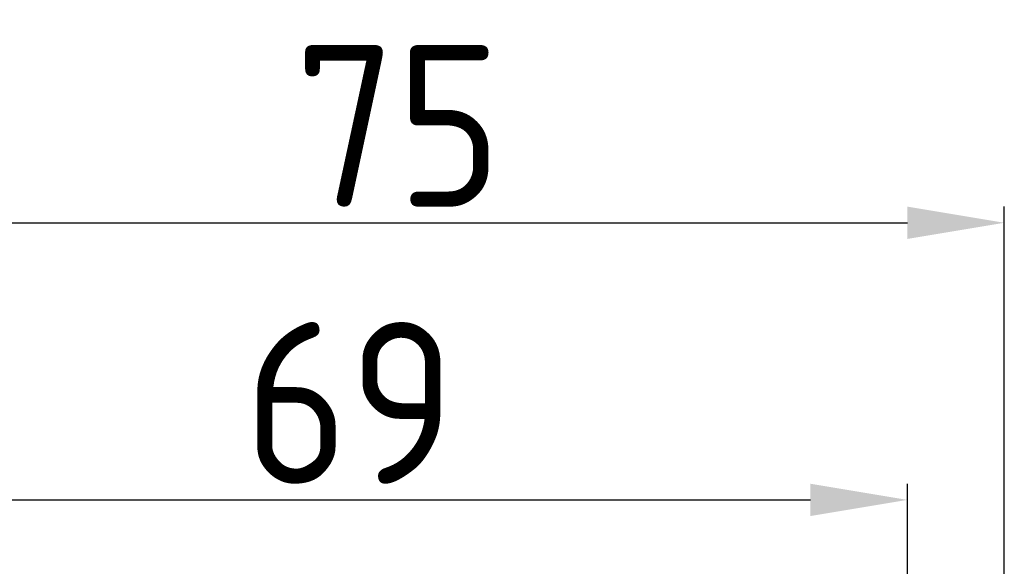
# Model space of a CAD drawing. Header units: millimetres. Extents: x 1026 to 1372, y 127 to 478.
# Tile 24 of 33: x 1085 to 1146, y 444 to 478. Entities that reach past the tile are written whole.
import ezdxf

# ---------------------------------------------------------------- set-up
doc = ezdxf.new("R2010")
doc.units = ezdxf.units.MM
doc.layers.get('Defpoints').update_dxf_attribs({"color": 8})
doc.styles.add('Dimemsions', font='isocp.shx', dxfattribs={"bigfont": 'chineset.shx'})
doc.dimstyles.new('ISO-25', dxfattribs={"dimtxt": 3, "dimasz": 3, "dimexe": 1, "dimexo": 1, "dimgap": 1, "dimtad": 1, "dimdsep": 46, "dimtxsty": 'Dimemsions', "dimcen": 0, "dimclrd": 2, "dimclre": 2, "dimclrt": 2, "dimazin": 2, "dimtfac": 1, "dimtmove": 0, "dimatfit": 3, "dimfxl": 0, "dimarcsym": 0})

# ---------------------------------------------------------------- blocks, each defined once
blk = doc.blocks.new('*D14')
at = {"color": 2, "lineweight": -2}
for p, q in [((1070.806, 423.291), (1070.806, 449.456)), ((1139.806, 422.284), (1139.806, 449.456)), ((1076.806, 448.456), (1133.806, 448.456))]:
    blk.add_line(p, q, dxfattribs=at)
at = {"color": 2}
for points in [[(1076.806, 449.456), (1076.806, 447.456), (1070.806, 448.456)], [(1133.806, 449.456), (1133.806, 447.456), (1139.806, 448.456)]]:
    blk.add_solid(points, dxfattribs=at)
at = {"layer": 'Defpoints', "color": 0}
for p in [(1139.806, 448.456), (1070.806, 422.291), (1139.806, 421.284)]:
    blk.add_point(p, dxfattribs=at)
at = {"color": 2, "insert": (1105.306, 454.456), "char_height": 10, "attachment_point": 5, "style": 'Dimemsions'}
blk.add_mtext('69', dxfattribs=at)
blk = doc.blocks.new('*D15')
at = {"color": 2, "lineweight": -2}
for p, q in [((1070.806, 423.291), (1070.806, 466.595)), ((1145.806, 423.291), (1145.806, 466.595)), ((1076.806, 465.595), (1139.806, 465.595))]:
    blk.add_line(p, q, dxfattribs=at)
at = {"color": 2}
for points in [[(1076.806, 466.595), (1076.806, 464.595), (1070.806, 465.595)], [(1139.806, 466.595), (1139.806, 464.595), (1145.806, 465.595)]]:
    blk.add_solid(points, dxfattribs=at)
at = {"layer": 'Defpoints', "color": 0}
for p in [(1145.806, 465.595), (1070.806, 422.291), (1145.806, 422.291)]:
    blk.add_point(p, dxfattribs=at)
at = {"color": 2, "insert": (1108.306, 471.595), "char_height": 10, "attachment_point": 5, "style": 'Dimemsions'}
blk.add_mtext('75', dxfattribs=at)

msp = doc.modelspace()

# ---------------------------------------------------------------- dimensions: what is measured, and where the dimension line sits
for base, p2, picture, middle in [((1145.806, 465.595), (1145.806, 422.291), '*D15', (1108.306, 471.595)), ((1139.806, 448.456), (1139.806, 421.284), '*D14', (1105.306, 454.456))]:
    dim = msp.add_linear_dim(base=base, p1=(1070.806, 422.291), p2=p2, dimstyle='ISO-25', override={"dimtxt": 10, "dimasz": 6})
    dim.commit()
    dim.dimension.update_dxf_attribs({"geometry": picture, "text_midpoint": middle})

doc.saveas('drawing.dxf')
